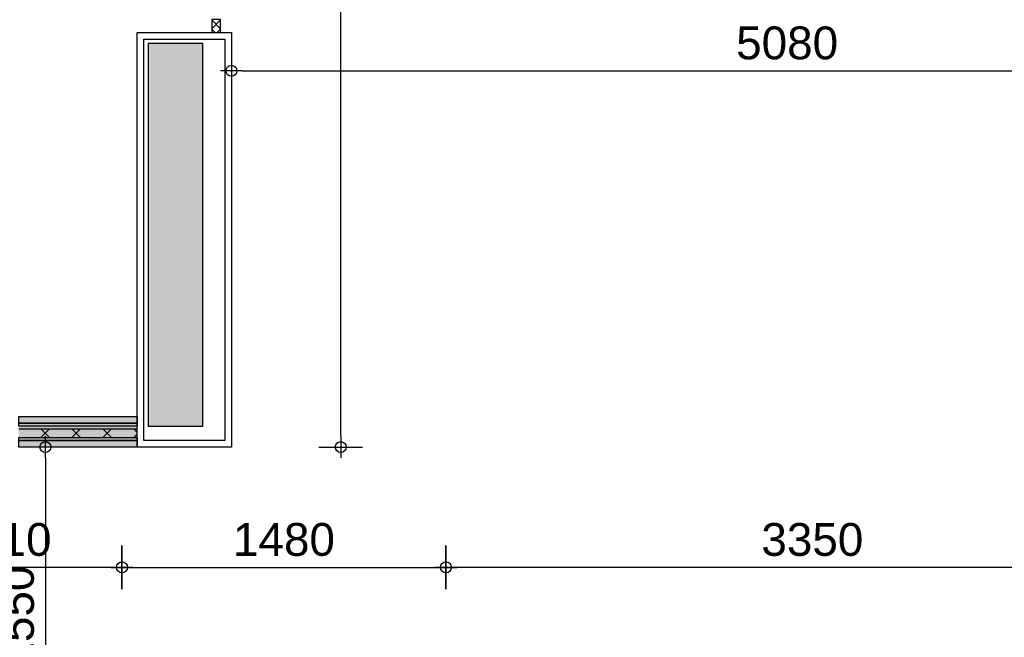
# Model space of a CAD drawing. Header units: millimetres. Extents: x -532 to 413144, y -532 to 654275.
# Tile 144 of 210: x 35103 to 39603, y 23360 to 26184. Entities that reach past the tile are written whole.
import ezdxf

# ---------------------------------------------------------------- set-up
doc = ezdxf.new("R2010")
doc.units = ezdxf.units.MM
doc.header["$LTSCALE"] = 100
for name, color, linetype in [('A--M1A--MAATVOERING--RESTO & KEUKEN', 12, 'Continuous'), ('A-0010--', 7, 'Continuous'), ('A-0210-WAND-BU', 7, 'Continuous'), ('A-0216-WAND-BU-ISO', 7, 'Continuous'), ('A-0220-WAND-BI', 7, 'Continuous'), ('A-0220-WAND-BI-ARC', 254, 'Continuous'), ('A-1130-TEKST+MAAT-BE', 7, 'Continuous'), ('BL40----_AFWERKING', 1, 'Continuous')]:
    doc.layers.add(name, color=color, linetype=linetype)
doc.styles.add('PAScad_tekst', font='arial.ttf')
doc.styles.add('romans', font='romans.shx')
doc.dimstyles.new('romans', dxfattribs={"dimtxt": 1, "dimasz": 1, "dimexe": 0.5, "dimexo": 0.5, "dimgap": 1, "dimtad": 1, "dimdec": 0, "dimtxsty": 'romans', "dimblk": 'gbb_tod', "dimcen": 0, "dimse1": 1, "dimse2": 1, "dimclrd": 1, "dimclre": 1, "dimclrt": 2, "dimadec": 0, "dimazin": 0, "dimtfac": 1, "dimtdec": 0, "dimtmove": 2, "dimatfit": 2, "dimldrblk": 'gbb_tod', "dimfxl": 1, "dimarcsym": 0})

# ---------------------------------------------------------------- blocks, each defined once
blk = doc.blocks.new('gbb_tod')
at = {"color": 0}
for p, q in [((0, -2), (0, 2)), ((-1, 0), (1, 0))]:
    blk.add_line(p, q, dxfattribs=at)
blk.add_circle((0, 0), 0.5, dxfattribs=at)
blk = doc.blocks.new('*D609')
at = {"layer": 'A--M1A--MAATVOERING--RESTO & KEUKEN', "lineweight": -2, "transparency": 16777216}
blk.add_line((36120, 25950), (41100, 25950), dxfattribs=at)
at = {"layer": 'Defpoints', "color": 0, "transparency": 16777216}
for p in [(36070, 25950), (41150, 25950), (41150, 25950)]:
    blk.add_point(p, dxfattribs=at)
at = {"layer": 'A--M1A--MAATVOERING--RESTO & KEUKEN', "lineweight": -2, "transparency": 16777216, "xscale": 50, "yscale": 50, "zscale": 50, "rotation": 180}
blk.add_blockref('gbb_tod', (36070, 25950), dxfattribs=at)
at = {"layer": 'A--M1A--MAATVOERING--RESTO & KEUKEN', "lineweight": -2, "transparency": 16777216, "xscale": 50, "yscale": 50, "zscale": 50}
blk.add_blockref('gbb_tod', (41150, 25950), dxfattribs=at)
at = {"layer": 'A--M1A--MAATVOERING--RESTO & KEUKEN', "transparency": 16777216, "insert": (38610, 26076.6), "char_height": 150, "attachment_point": 5, "style": 'PAScad_tekst'}
blk.add_mtext('5080', dxfattribs=at)
blk = doc.blocks.new('*D612')
at = {"layer": 'A--M1A--MAATVOERING--RESTO & KEUKEN', "lineweight": -2, "transparency": 16777216}
blk.add_line((36570, 24280), (36570, 29117.6), dxfattribs=at)
at = {"layer": 'Defpoints', "color": 0, "transparency": 16777216}
for p in [(36570, 29167.6), (36570, 29167.6), (36570, 24230)]:
    blk.add_point(p, dxfattribs=at)
at = {"layer": 'A--M1A--MAATVOERING--RESTO & KEUKEN', "lineweight": -2, "transparency": 16777216, "xscale": 50, "yscale": 50, "zscale": 50}
for p, rotation in [((36570, 29167.6), 90), ((36570, 24230), 270)]:
    blk.add_blockref('gbb_tod', p, dxfattribs=dict(at, rotation=rotation))
at = {"layer": 'A--M1A--MAATVOERING--RESTO & KEUKEN', "transparency": 16777216, "insert": (36443.4, 26698.8), "char_height": 150, "attachment_point": 5, "rotation": 90, "style": 'PAScad_tekst'}
blk.add_mtext('4938', dxfattribs=at)
blk = doc.blocks.new('*D613')
at = {"layer": 'A--M1A--MAATVOERING--RESTO & KEUKEN', "lineweight": -2, "transparency": 16777216}
blk.add_line((35220, 24180), (35220, 22730), dxfattribs=at)
at = {"layer": 'Defpoints', "color": 0, "transparency": 16777216}
for p in [(35220, 24230), (35220, 22680), (35220, 22680)]:
    blk.add_point(p, dxfattribs=at)
at = {"layer": 'A--M1A--MAATVOERING--RESTO & KEUKEN', "lineweight": -2, "transparency": 16777216, "xscale": 50, "yscale": 50, "zscale": 50}
for p, rotation in [((35220, 24230), 90), ((35220, 22680), 270)]:
    blk.add_blockref('gbb_tod', p, dxfattribs=dict(at, rotation=rotation))
at = {"layer": 'A--M1A--MAATVOERING--RESTO & KEUKEN', "transparency": 16777216, "insert": (35093.4, 23455), "char_height": 150, "attachment_point": 5, "rotation": 90, "style": 'PAScad_tekst'}
blk.add_mtext('1550', dxfattribs=at)
blk = doc.blocks.new('*D614')
at = {"layer": 'A--M1A--MAATVOERING--RESTO & KEUKEN', "lineweight": -2, "transparency": 16777216}
blk.add_line((35620, 23680), (37000.4, 23680), dxfattribs=at)
at = {"layer": 'Defpoints', "color": 0, "transparency": 16777216}
for p in [(35570, 23680), (37050.4, 23680), (37050.4, 23680)]:
    blk.add_point(p, dxfattribs=at)
at = {"layer": 'A--M1A--MAATVOERING--RESTO & KEUKEN', "lineweight": -2, "transparency": 16777216, "xscale": 50, "yscale": 50, "zscale": 50, "rotation": 180}
blk.add_blockref('gbb_tod', (35570, 23680), dxfattribs=at)
at = {"layer": 'A--M1A--MAATVOERING--RESTO & KEUKEN', "lineweight": -2, "transparency": 16777216, "xscale": 50, "yscale": 50, "zscale": 50}
blk.add_blockref('gbb_tod', (37050.4, 23680), dxfattribs=at)
at = {"layer": 'A--M1A--MAATVOERING--RESTO & KEUKEN', "transparency": 16777216, "insert": (36310.2, 23806.6), "char_height": 150, "attachment_point": 5, "style": 'PAScad_tekst'}
blk.add_mtext('1480', dxfattribs=at)
blk = doc.blocks.new('*D615')
at = {"layer": 'A--M1A--MAATVOERING--RESTO & KEUKEN', "lineweight": -2, "transparency": 16777216}
blk.add_line((40350, 23680), (37100.4, 23680), dxfattribs=at)
at = {"layer": 'Defpoints', "color": 0, "transparency": 16777216}
for p in [(37050.4, 23680), (37050.4, 23680), (40400, 23680)]:
    blk.add_point(p, dxfattribs=at)
at = {"layer": 'A--M1A--MAATVOERING--RESTO & KEUKEN', "lineweight": -2, "transparency": 16777216, "xscale": 50, "yscale": 50, "zscale": 50, "rotation": 180}
blk.add_blockref('gbb_tod', (37050.4, 23680), dxfattribs=at)
at = {"layer": 'A--M1A--MAATVOERING--RESTO & KEUKEN', "lineweight": -2, "transparency": 16777216, "xscale": 50, "yscale": 50, "zscale": 50}
blk.add_blockref('gbb_tod', (40400, 23680), dxfattribs=at)
at = {"layer": 'A--M1A--MAATVOERING--RESTO & KEUKEN', "transparency": 16777216, "insert": (38725.2, 23806.6), "char_height": 150, "attachment_point": 5, "style": 'PAScad_tekst'}
blk.add_mtext('3350', dxfattribs=at)
blk = doc.blocks.new('*D621')
at = {"layer": 'A--M1A--MAATVOERING--RESTO & KEUKEN', "lineweight": -2, "transparency": 16777216}
blk.add_line((35520, 23680), (34510, 23680), dxfattribs=at)
at = {"layer": 'Defpoints', "color": 0, "transparency": 16777216}
for p in [(34460, 23680), (34460, 23680), (35570, 23680)]:
    blk.add_point(p, dxfattribs=at)
at = {"layer": 'A--M1A--MAATVOERING--RESTO & KEUKEN', "lineweight": -2, "transparency": 16777216, "xscale": 50, "yscale": 50, "zscale": 50, "rotation": 180}
blk.add_blockref('gbb_tod', (34460, 23680), dxfattribs=at)
at = {"layer": 'A--M1A--MAATVOERING--RESTO & KEUKEN', "lineweight": -2, "transparency": 16777216, "xscale": 50, "yscale": 50, "zscale": 50}
blk.add_blockref('gbb_tod', (35570, 23680), dxfattribs=at)
at = {"layer": 'A--M1A--MAATVOERING--RESTO & KEUKEN', "transparency": 16777216, "insert": (35015, 23806.6), "char_height": 150, "attachment_point": 5, "style": 'PAScad_tekst'}
blk.add_mtext('1110', dxfattribs=at)

msp = doc.modelspace()

# ---------------------------------------------------------------- hatches: boundary and pattern name
at = {"layer": 'A-0220-WAND-BI-ARC'}
for points in [[(35690, 24325), (35940, 24325), (35940, 26075), (35690, 26075)], [(35690, 24325), (35940, 24325), (35940, 26075), (35690, 26075)], [(35098, 24230), (35098, 24369), (35640, 24369), (35640, 24230)]]:
    msp.add_hatch(color=256, dxfattribs=at).paths.add_polyline_path(points, flags=0)

# ---------------------------------------------------------------- linework, layer by layer
at = {"layer": 'A-0010--', "ltscale": 10}
msp.add_lwpolyline([(36020, 26185), (35980, 26185), (35980, 26125), (36020, 26125)], close=True, dxfattribs=at)
at = {"layer": 'A-0210-WAND-BU', "ltscale": 10}
for points in [[(35690, 26075), (35690, 24325)], [(35940, 26075), (35690, 26075)], [(35940, 24325), (35940, 26075)], [(35690, 24325), (35940, 24325)]]:
    msp.add_lwpolyline(points, dxfattribs=at)
at = {"layer": 'A-0216-WAND-BU-ISO'}
for p, q in [((35239.4375, 24313), (35199.4375, 24273)), ((35199.4375, 24313), (35239.40625, 24273)), ((35380.84375, 24313), (35340.84375, 24273)), ((35340.84375, 24313), (35380.84375, 24273)), ((35522.28125, 24313), (35482.28125, 24273)), ((35482.28125, 24313), (35522.25, 24273)), ((35623.6875, 24313), (35640, 24296.6875)), ((35640, 24289.3125), (35623.6875, 24273))]:
    msp.add_line(p, q, dxfattribs=at)
at = {"layer": 'A-0216-WAND-BU-ISO', "ltscale": 10}
for points in [[(35098, 24313), (35640, 24313)], [(35098, 24273), (35640, 24273)]]:
    msp.add_lwpolyline(points, dxfattribs=at)
at = {"layer": 'A-0220-WAND-BI'}
for p, q in [((36020, 26182.5625), (35980, 26142.5625)), ((36020, 26142.5625), (35980, 26182.5625)), ((35995.15625, 26125), (35979.96875, 26140.15625)), ((36020, 26140.15625), (36004.84375, 26125))]:
    msp.add_line(p, q, dxfattribs=at)
at = {"layer": 'A-1130-TEKST+MAAT-BE', "ltscale": 10}
for points in [[(35098, 24339), (35098, 24369), (35640, 24369), (35640, 24339)], [(35098, 24326), (35098, 24339), (35640, 24339), (35640, 24326)], [(35098, 24260), (35098, 24273), (35640, 24273), (35640, 24260)], [(35098, 24230), (35098, 24260), (35640, 24260), (35640, 24230)]]:
    msp.add_lwpolyline(points, close=True, dxfattribs=at)
at = {"layer": 'BL40----_AFWERKING', "ltscale": 10}
for points in [[(36070, 26125), (36070, 24230), (35640, 24230), (35640, 26125)], [(36040, 26095), (36040, 24260), (35670, 24260), (35670, 26095)]]:
    msp.add_lwpolyline(points, close=True, dxfattribs=at)

# ---------------------------------------------------------------- dimensions: what is measured, and where the dimension line sits
at = {"layer": 'A--M1A--MAATVOERING--RESTO & KEUKEN'}
for base, p1, p2, angle, picture, middle in [((36570, 29167.625), (36570, 24230), (36570, 29167.625), 90, '*D612', (36443.36289, 26698.8125)), ((35220, 22680), (35220, 24230), (35220, 22680), 270, '*D613', (35093.41405, 23455)), ((34460, 23680), (35570, 23680), (34460, 23680), 180, '*D621', (35015, 23806.58595)), ((37050.4375, 23680), (40400, 23680), (37050.4375, 23680), 180, '*D615', (38725.21875, 23806.63711))]:
    dim = msp.add_linear_dim(base=base, p1=p1, p2=p2, angle=angle, dimstyle='romans', override={"dimscale": 50, "dimtxt": 3, "dimtxsty": 'PAScad_tekst', "dimclrd": 256, "dimclre": 256, "dimclrt": 256}, dxfattribs=at)
    dim.commit()
    dim.dimension.update_dxf_attribs({"geometry": picture, "text_midpoint": middle})
for base, p1, p2, picture, middle in [((41150, 25950), (36070, 25950), (41150, 25950), '*D609', (38610, 26076.58595)), ((37050.4375, 23680), (35570, 23680), (37050.4375, 23680), '*D614', (36310.21875, 23806.58595))]:
    dim = msp.add_linear_dim(base=base, p1=p1, p2=p2, dimstyle='romans', override={"dimscale": 50, "dimtxt": 3, "dimtxsty": 'PAScad_tekst', "dimclrd": 256, "dimclre": 256, "dimclrt": 256}, dxfattribs=at)
    dim.commit()
    dim.dimension.update_dxf_attribs({"geometry": picture, "text_midpoint": middle})

doc.saveas('drawing.dxf')
